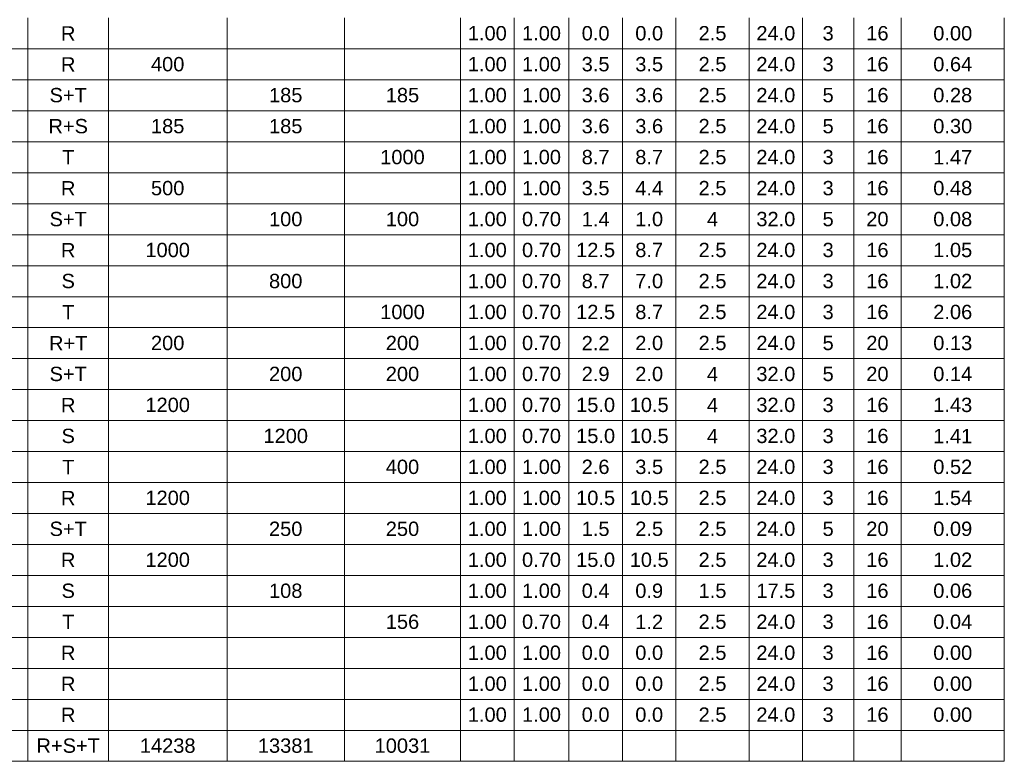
# Model space of a CAD drawing. Extents: x 5066 to 9756, y -2696 to -1109.
# Tile 21 of 208: x 9422 to 9435, y -2683 to -2674. Entities that reach past the tile are written whole.
import ezdxf

# ---------------------------------------------------------------- set-up
doc = ezdxf.new("R2010")
doc.units = 0
doc.header["$MEASUREMENT"] = 0
doc.linetypes.add('NULL', pattern=[0])
doc.layers.add('DI-Tabelas', color=7, linetype='CONTINUOUS', lineweight=13)
doc.styles.add('Arial', font='arial.ttf')

msp = doc.modelspace()

# ---------------------------------------------------------------- linework, layer by layer
at = {"layer": 'DI-Tabelas'}
for p, q in [((9422.04, -2673.518), (9422.04, -2673.929)), ((9423.105, -2673.518), (9423.105, -2673.929)), ((9424.677, -2673.518), (9424.677, -2673.929)), ((9426.233, -2673.518), (9426.233, -2673.929)), ((9427.772, -2673.518), (9427.772, -2673.929)), ((9428.481, -2673.518), (9428.481, -2673.929)), ((9429.207, -2673.518), (9429.207, -2673.929)), ((9429.916, -2673.518), (9429.916, -2673.929)), ((9430.626, -2673.518), (9430.626, -2673.929)), ((9431.595, -2673.518), (9431.595, -2673.929)), ((9432.304, -2673.518), (9432.304, -2673.929)), ((9432.981, -2673.518), (9432.981, -2673.929)), ((9433.609, -2673.518), (9433.609, -2673.929)), ((9434.976, -2673.518), (9434.976, -2673.929)), ((9422.04, -2673.929), (9420.446, -2673.929)), ((9423.105, -2673.929), (9422.04, -2673.929)), ((9422.04, -2673.929), (9422.04, -2674.339)), ((9424.677, -2673.929), (9423.105, -2673.929)), ((9423.105, -2673.929), (9423.105, -2674.339)), ((9426.233, -2673.929), (9424.677, -2673.929)), ((9424.677, -2673.929), (9424.677, -2674.339)), ((9427.772, -2673.929), (9426.233, -2673.929)), ((9426.233, -2673.929), (9426.233, -2674.339)), ((9428.481, -2673.929), (9427.772, -2673.929)), ((9427.772, -2673.929), (9427.772, -2674.339)), ((9429.207, -2673.929), (9428.481, -2673.929)), ((9428.481, -2673.929), (9428.481, -2674.339)), ((9429.916, -2673.929), (9429.207, -2673.929)), ((9429.207, -2673.929), (9429.207, -2674.339)), ((9430.626, -2673.929), (9429.916, -2673.929)), ((9429.916, -2673.929), (9429.916, -2674.339)), ((9431.595, -2673.929), (9430.626, -2673.929)), ((9430.626, -2673.929), (9430.626, -2674.339)), ((9432.304, -2673.929), (9431.595, -2673.929)), ((9431.595, -2673.929), (9431.595, -2674.339)), ((9432.981, -2673.929), (9432.304, -2673.929)), ((9432.304, -2673.929), (9432.304, -2674.339)), ((9433.609, -2673.929), (9432.981, -2673.929)), ((9432.981, -2673.929), (9432.981, -2674.339)), ((9434.976, -2673.929), (9433.609, -2673.929)), ((9433.609, -2673.929), (9433.609, -2674.339)), ((9434.976, -2673.929), (9434.976, -2674.339)), ((9422.04, -2674.339), (9420.446, -2674.339)), ((9423.105, -2674.339), (9422.04, -2674.339)), ((9422.04, -2674.339), (9422.04, -2674.75)), ((9424.677, -2674.339), (9423.105, -2674.339)), ((9423.105, -2674.339), (9423.105, -2674.75)), ((9426.233, -2674.339), (9424.677, -2674.339)), ((9424.677, -2674.339), (9424.677, -2674.75)), ((9427.772, -2674.339), (9426.233, -2674.339)), ((9426.233, -2674.339), (9426.233, -2674.75)), ((9428.481, -2674.339), (9427.772, -2674.339)), ((9427.772, -2674.339), (9427.772, -2674.75)), ((9429.207, -2674.339), (9428.481, -2674.339)), ((9428.481, -2674.339), (9428.481, -2674.75)), ((9429.916, -2674.339), (9429.207, -2674.339)), ((9429.207, -2674.339), (9429.207, -2674.75)), ((9430.626, -2674.339), (9429.916, -2674.339)), ((9429.916, -2674.339), (9429.916, -2674.75)), ((9431.595, -2674.339), (9430.626, -2674.339)), ((9430.626, -2674.339), (9430.626, -2674.75)), ((9432.304, -2674.339), (9431.595, -2674.339)), ((9431.595, -2674.339), (9431.595, -2674.75)), ((9432.981, -2674.339), (9432.304, -2674.339)), ((9432.304, -2674.339), (9432.304, -2674.75)), ((9433.609, -2674.339), (9432.981, -2674.339)), ((9432.981, -2674.339), (9432.981, -2674.75)), ((9434.976, -2674.339), (9433.609, -2674.339)), ((9433.609, -2674.339), (9433.609, -2674.75)), ((9434.976, -2674.339), (9434.976, -2674.75)), ((9422.04, -2674.75), (9420.446, -2674.75)), ((9423.105, -2674.75), (9422.04, -2674.75)), ((9422.04, -2674.75), (9422.04, -2675.16)), ((9424.677, -2674.75), (9423.105, -2674.75)), ((9423.105, -2674.75), (9423.105, -2675.16)), ((9426.233, -2674.75), (9424.677, -2674.75)), ((9424.677, -2674.75), (9424.677, -2675.16)), ((9427.772, -2674.75), (9426.233, -2674.75)), ((9426.233, -2674.75), (9426.233, -2675.16)), ((9428.481, -2674.75), (9427.772, -2674.75)), ((9427.772, -2674.75), (9427.772, -2675.16)), ((9429.207, -2674.75), (9428.481, -2674.75)), ((9428.481, -2674.75), (9428.481, -2675.16)), ((9429.916, -2674.75), (9429.207, -2674.75)), ((9429.207, -2674.75), (9429.207, -2675.16)), ((9430.626, -2674.75), (9429.916, -2674.75)), ((9429.916, -2674.75), (9429.916, -2675.16)), ((9431.595, -2674.75), (9430.626, -2674.75)), ((9430.626, -2674.75), (9430.626, -2675.16)), ((9432.304, -2674.75), (9431.595, -2674.75)), ((9431.595, -2674.75), (9431.595, -2675.16)), ((9432.981, -2674.75), (9432.304, -2674.75)), ((9432.304, -2674.75), (9432.304, -2675.16)), ((9433.609, -2674.75), (9432.981, -2674.75)), ((9432.981, -2674.75), (9432.981, -2675.16)), ((9434.976, -2674.75), (9433.609, -2674.75)), ((9433.609, -2674.75), (9433.609, -2675.16)), ((9434.976, -2674.75), (9434.976, -2675.16)), ((9422.04, -2675.16), (9420.446, -2675.16)), ((9423.105, -2675.16), (9422.04, -2675.16)), ((9422.04, -2675.16), (9422.04, -2675.57)), ((9424.677, -2675.16), (9423.105, -2675.16)), ((9423.105, -2675.16), (9423.105, -2675.57)), ((9426.233, -2675.16), (9424.677, -2675.16)), ((9424.677, -2675.16), (9424.677, -2675.57)), ((9427.772, -2675.16), (9426.233, -2675.16)), ((9426.233, -2675.16), (9426.233, -2675.57)), ((9428.481, -2675.16), (9427.772, -2675.16)), ((9427.772, -2675.16), (9427.772, -2675.57)), ((9429.207, -2675.16), (9428.481, -2675.16)), ((9428.481, -2675.16), (9428.481, -2675.57)), ((9429.916, -2675.16), (9429.207, -2675.16)), ((9429.207, -2675.16), (9429.207, -2675.57)), ((9430.626, -2675.16), (9429.916, -2675.16)), ((9429.916, -2675.16), (9429.916, -2675.57)), ((9431.595, -2675.16), (9430.626, -2675.16)), ((9430.626, -2675.16), (9430.626, -2675.57)), ((9432.304, -2675.16), (9431.595, -2675.16)), ((9431.595, -2675.16), (9431.595, -2675.57)), ((9432.981, -2675.16), (9432.304, -2675.16)), ((9432.304, -2675.16), (9432.304, -2675.57)), ((9433.609, -2675.16), (9432.981, -2675.16)), ((9432.981, -2675.16), (9432.981, -2675.57)), ((9434.976, -2675.16), (9433.609, -2675.16)), ((9433.609, -2675.16), (9433.609, -2675.57)), ((9434.976, -2675.16), (9434.976, -2675.57)), ((9422.04, -2675.57), (9420.446, -2675.57)), ((9423.105, -2675.57), (9422.04, -2675.57)), ((9422.04, -2675.57), (9422.04, -2675.981)), ((9424.677, -2675.57), (9423.105, -2675.57)), ((9423.105, -2675.57), (9423.105, -2675.981)), ((9426.233, -2675.57), (9424.677, -2675.57)), ((9424.677, -2675.57), (9424.677, -2675.981)), ((9427.772, -2675.57), (9426.233, -2675.57)), ((9426.233, -2675.57), (9426.233, -2675.981)), ((9428.481, -2675.57), (9427.772, -2675.57)), ((9427.772, -2675.57), (9427.772, -2675.981)), ((9429.207, -2675.57), (9428.481, -2675.57)), ((9428.481, -2675.57), (9428.481, -2675.981)), ((9429.916, -2675.57), (9429.207, -2675.57)), ((9429.207, -2675.57), (9429.207, -2675.981)), ((9430.626, -2675.57), (9429.916, -2675.57)), ((9429.916, -2675.57), (9429.916, -2675.981)), ((9431.595, -2675.57), (9430.626, -2675.57)), ((9430.626, -2675.57), (9430.626, -2675.981)), ((9432.304, -2675.57), (9431.595, -2675.57)), ((9431.595, -2675.57), (9431.595, -2675.981)), ((9432.981, -2675.57), (9432.304, -2675.57)), ((9432.304, -2675.57), (9432.304, -2675.981)), ((9433.609, -2675.57), (9432.981, -2675.57)), ((9432.981, -2675.57), (9432.981, -2675.981)), ((9434.976, -2675.57), (9433.609, -2675.57)), ((9433.609, -2675.57), (9433.609, -2675.981)), ((9434.976, -2675.57), (9434.976, -2675.981)), ((9422.04, -2675.981), (9420.446, -2675.981)), ((9423.105, -2675.981), (9422.04, -2675.981)), ((9422.04, -2675.981), (9422.04, -2676.391)), ((9424.677, -2675.981), (9423.105, -2675.981)), ((9423.105, -2675.981), (9423.105, -2676.391)), ((9426.233, -2675.981), (9424.677, -2675.981)), ((9424.677, -2675.981), (9424.677, -2676.391)), ((9427.772, -2675.981), (9426.233, -2675.981)), ((9426.233, -2675.981), (9426.233, -2676.391)), ((9428.481, -2675.981), (9427.772, -2675.981)), ((9427.772, -2675.981), (9427.772, -2676.391)), ((9429.207, -2675.981), (9428.481, -2675.981)), ((9428.481, -2675.981), (9428.481, -2676.391)), ((9429.916, -2675.981), (9429.207, -2675.981)), ((9429.207, -2675.981), (9429.207, -2676.391)), ((9430.626, -2675.981), (9429.916, -2675.981)), ((9429.916, -2675.981), (9429.916, -2676.391)), ((9431.595, -2675.981), (9430.626, -2675.981)), ((9430.626, -2675.981), (9430.626, -2676.391)), ((9432.304, -2675.981), (9431.595, -2675.981)), ((9431.595, -2675.981), (9431.595, -2676.391)), ((9432.981, -2675.981), (9432.304, -2675.981)), ((9432.304, -2675.981), (9432.304, -2676.391)), ((9433.609, -2675.981), (9432.981, -2675.981)), ((9432.981, -2675.981), (9432.981, -2676.391)), ((9434.976, -2675.981), (9433.609, -2675.981)), ((9433.609, -2675.981), (9433.609, -2676.391)), ((9434.976, -2675.981), (9434.976, -2676.391)), ((9422.04, -2676.391), (9420.446, -2676.391)), ((9423.105, -2676.391), (9422.04, -2676.391)), ((9422.04, -2676.391), (9422.04, -2676.802)), ((9424.677, -2676.391), (9423.105, -2676.391)), ((9423.105, -2676.391), (9423.105, -2676.802)), ((9426.233, -2676.391), (9424.677, -2676.391)), ((9424.677, -2676.391), (9424.677, -2676.802)), ((9427.772, -2676.391), (9426.233, -2676.391)), ((9426.233, -2676.391), (9426.233, -2676.802)), ((9428.481, -2676.391), (9427.772, -2676.391)), ((9427.772, -2676.391), (9427.772, -2676.802)), ((9429.207, -2676.391), (9428.481, -2676.391)), ((9428.481, -2676.391), (9428.481, -2676.802)), ((9429.916, -2676.391), (9429.207, -2676.391)), ((9429.207, -2676.391), (9429.207, -2676.802)), ((9430.626, -2676.391), (9429.916, -2676.391)), ((9429.916, -2676.391), (9429.916, -2676.802)), ((9431.595, -2676.391), (9430.626, -2676.391)), ((9430.626, -2676.391), (9430.626, -2676.802)), ((9432.304, -2676.391), (9431.595, -2676.391)), ((9431.595, -2676.391), (9431.595, -2676.802)), ((9432.981, -2676.391), (9432.304, -2676.391)), ((9432.304, -2676.391), (9432.304, -2676.802)), ((9433.609, -2676.391), (9432.981, -2676.391)), ((9432.981, -2676.391), (9432.981, -2676.802)), ((9434.976, -2676.391), (9433.609, -2676.391)), ((9433.609, -2676.391), (9433.609, -2676.802)), ((9434.976, -2676.391), (9434.976, -2676.802)), ((9422.04, -2676.802), (9420.446, -2676.802)), ((9423.105, -2676.802), (9422.04, -2676.802)), ((9422.04, -2676.802), (9422.04, -2677.212)), ((9424.677, -2676.802), (9423.105, -2676.802)), ((9423.105, -2676.802), (9423.105, -2677.212)), ((9426.233, -2676.802), (9424.677, -2676.802)), ((9424.677, -2676.802), (9424.677, -2677.212)), ((9427.772, -2676.802), (9426.233, -2676.802)), ((9426.233, -2676.802), (9426.233, -2677.212)), ((9428.481, -2676.802), (9427.772, -2676.802)), ((9427.772, -2676.802), (9427.772, -2677.212)), ((9429.207, -2676.802), (9428.481, -2676.802)), ((9428.481, -2676.802), (9428.481, -2677.212)), ((9429.916, -2676.802), (9429.207, -2676.802)), ((9429.207, -2676.802), (9429.207, -2677.212)), ((9430.626, -2676.802), (9429.916, -2676.802)), ((9429.916, -2676.802), (9429.916, -2677.212)), ((9431.595, -2676.802), (9430.626, -2676.802)), ((9430.626, -2676.802), (9430.626, -2677.212)), ((9432.304, -2676.802), (9431.595, -2676.802)), ((9431.595, -2676.802), (9431.595, -2677.212)), ((9432.981, -2676.802), (9432.304, -2676.802)), ((9432.304, -2676.802), (9432.304, -2677.212)), ((9433.609, -2676.802), (9432.981, -2676.802)), ((9432.981, -2676.802), (9432.981, -2677.212)), ((9434.976, -2676.802), (9433.609, -2676.802)), ((9433.609, -2676.802), (9433.609, -2677.212)), ((9434.976, -2676.802), (9434.976, -2677.212)), ((9422.04, -2677.212), (9420.446, -2677.212)), ((9423.105, -2677.212), (9422.04, -2677.212)), ((9422.04, -2677.212), (9422.04, -2677.622)), ((9424.677, -2677.212), (9423.105, -2677.212)), ((9423.105, -2677.212), (9423.105, -2677.622)), ((9426.233, -2677.212), (9424.677, -2677.212)), ((9424.677, -2677.212), (9424.677, -2677.622)), ((9427.772, -2677.212), (9426.233, -2677.212)), ((9426.233, -2677.212), (9426.233, -2677.622)), ((9428.481, -2677.212), (9427.772, -2677.212)), ((9427.772, -2677.212), (9427.772, -2677.622)), ((9429.207, -2677.212), (9428.481, -2677.212)), ((9428.481, -2677.212), (9428.481, -2677.622)), ((9429.916, -2677.212), (9429.207, -2677.212)), ((9429.207, -2677.212), (9429.207, -2677.622)), ((9430.626, -2677.212), (9429.916, -2677.212)), ((9429.916, -2677.212), (9429.916, -2677.622)), ((9431.595, -2677.212), (9430.626, -2677.212)), ((9430.626, -2677.212), (9430.626, -2677.622)), ((9432.304, -2677.212), (9431.595, -2677.212)), ((9431.595, -2677.212), (9431.595, -2677.622)), ((9432.981, -2677.212), (9432.304, -2677.212)), ((9432.304, -2677.212), (9432.304, -2677.622)), ((9433.609, -2677.212), (9432.981, -2677.212)), ((9432.981, -2677.212), (9432.981, -2677.622)), ((9434.976, -2677.212), (9433.609, -2677.212)), ((9433.609, -2677.212), (9433.609, -2677.622)), ((9434.976, -2677.212), (9434.976, -2677.622)), ((9422.04, -2677.622), (9420.446, -2677.622)), ((9423.105, -2677.622), (9422.04, -2677.622)), ((9422.04, -2677.622), (9422.04, -2678.033)), ((9424.677, -2677.622), (9423.105, -2677.622)), ((9423.105, -2677.622), (9423.105, -2678.033)), ((9426.233, -2677.622), (9424.677, -2677.622)), ((9424.677, -2677.622), (9424.677, -2678.033)), ((9427.772, -2677.622), (9426.233, -2677.622)), ((9426.233, -2677.622), (9426.233, -2678.033)), ((9428.481, -2677.622), (9427.772, -2677.622)), ((9427.772, -2677.622), (9427.772, -2678.033)), ((9429.207, -2677.622), (9428.481, -2677.622)), ((9428.481, -2677.622), (9428.481, -2678.033)), ((9429.916, -2677.622), (9429.207, -2677.622)), ((9429.207, -2677.622), (9429.207, -2678.033)), ((9430.626, -2677.622), (9429.916, -2677.622)), ((9429.916, -2677.622), (9429.916, -2678.033)), ((9431.595, -2677.622), (9430.626, -2677.622)), ((9430.626, -2677.622), (9430.626, -2678.033)), ((9432.304, -2677.622), (9431.595, -2677.622)), ((9431.595, -2677.622), (9431.595, -2678.033)), ((9432.981, -2677.622), (9432.304, -2677.622)), ((9432.304, -2677.622), (9432.304, -2678.033)), ((9433.609, -2677.622), (9432.981, -2677.622)), ((9432.981, -2677.622), (9432.981, -2678.033)), ((9434.976, -2677.622), (9433.609, -2677.622)), ((9433.609, -2677.622), (9433.609, -2678.033)), ((9434.976, -2677.622), (9434.976, -2678.033)), ((9422.04, -2678.033), (9420.446, -2678.033)), ((9423.105, -2678.033), (9422.04, -2678.033)), ((9422.04, -2678.033), (9422.04, -2678.443)), ((9424.677, -2678.033), (9423.105, -2678.033)), ((9423.105, -2678.033), (9423.105, -2678.443)), ((9426.233, -2678.033), (9424.677, -2678.033)), ((9424.677, -2678.033), (9424.677, -2678.443)), ((9427.772, -2678.033), (9426.233, -2678.033)), ((9426.233, -2678.033), (9426.233, -2678.443)), ((9428.481, -2678.033), (9427.772, -2678.033)), ((9427.772, -2678.033), (9427.772, -2678.443)), ((9429.207, -2678.033), (9428.481, -2678.033)), ((9428.481, -2678.033), (9428.481, -2678.443)), ((9429.916, -2678.033), (9429.207, -2678.033)), ((9429.207, -2678.033), (9429.207, -2678.443)), ((9430.626, -2678.033), (9429.916, -2678.033)), ((9429.916, -2678.033), (9429.916, -2678.443)), ((9431.595, -2678.033), (9430.626, -2678.033)), ((9430.626, -2678.033), (9430.626, -2678.443)), ((9432.304, -2678.033), (9431.595, -2678.033)), ((9431.595, -2678.033), (9431.595, -2678.443)), ((9432.981, -2678.033), (9432.304, -2678.033)), ((9432.304, -2678.033), (9432.304, -2678.443)), ((9433.609, -2678.033), (9432.981, -2678.033)), ((9432.981, -2678.033), (9432.981, -2678.443)), ((9434.976, -2678.033), (9433.609, -2678.033)), ((9433.609, -2678.033), (9433.609, -2678.443)), ((9434.976, -2678.033), (9434.976, -2678.443)), ((9422.04, -2678.443), (9420.446, -2678.443)), ((9423.105, -2678.443), (9422.04, -2678.443)), ((9422.04, -2678.443), (9422.04, -2678.854)), ((9424.677, -2678.443), (9423.105, -2678.443)), ((9423.105, -2678.443), (9423.105, -2678.854)), ((9426.233, -2678.443), (9424.677, -2678.443)), ((9424.677, -2678.443), (9424.677, -2678.854)), ((9427.772, -2678.443), (9426.233, -2678.443)), ((9426.233, -2678.443), (9426.233, -2678.854)), ((9428.481, -2678.443), (9427.772, -2678.443)), ((9427.772, -2678.443), (9427.772, -2678.854)), ((9429.207, -2678.443), (9428.481, -2678.443)), ((9428.481, -2678.443), (9428.481, -2678.854)), ((9429.916, -2678.443), (9429.207, -2678.443)), ((9429.207, -2678.443), (9429.207, -2678.854)), ((9430.626, -2678.443), (9429.916, -2678.443)), ((9429.916, -2678.443), (9429.916, -2678.854)), ((9431.595, -2678.443), (9430.626, -2678.443)), ((9430.626, -2678.443), (9430.626, -2678.854)), ((9432.304, -2678.443), (9431.595, -2678.443)), ((9431.595, -2678.443), (9431.595, -2678.854)), ((9432.981, -2678.443), (9432.304, -2678.443)), ((9432.304, -2678.443), (9432.304, -2678.854)), ((9433.609, -2678.443), (9432.981, -2678.443)), ((9432.981, -2678.443), (9432.981, -2678.854)), ((9434.976, -2678.443), (9433.609, -2678.443)), ((9433.609, -2678.443), (9433.609, -2678.854)), ((9434.976, -2678.443), (9434.976, -2678.854)), ((9422.04, -2678.854), (9420.446, -2678.854)), ((9423.105, -2678.854), (9422.04, -2678.854)), ((9422.04, -2678.854), (9422.04, -2679.264)), ((9424.677, -2678.854), (9423.105, -2678.854)), ((9423.105, -2678.854), (9423.105, -2679.264)), ((9426.233, -2678.854), (9424.677, -2678.854)), ((9424.677, -2678.854), (9424.677, -2679.264)), ((9427.772, -2678.854), (9426.233, -2678.854)), ((9426.233, -2678.854), (9426.233, -2679.264)), ((9428.481, -2678.854), (9427.772, -2678.854)), ((9427.772, -2678.854), (9427.772, -2679.264)), ((9429.207, -2678.854), (9428.481, -2678.854)), ((9428.481, -2678.854), (9428.481, -2679.264)), ((9429.916, -2678.854), (9429.207, -2678.854)), ((9429.207, -2678.854), (9429.207, -2679.264)), ((9430.626, -2678.854), (9429.916, -2678.854)), ((9429.916, -2678.854), (9429.916, -2679.264)), ((9431.595, -2678.854), (9430.626, -2678.854)), ((9430.626, -2678.854), (9430.626, -2679.264)), ((9432.304, -2678.854), (9431.595, -2678.854)), ((9431.595, -2678.854), (9431.595, -2679.264)), ((9432.981, -2678.854), (9432.304, -2678.854)), ((9432.304, -2678.854), (9432.304, -2679.264)), ((9433.609, -2678.854), (9432.981, -2678.854)), ((9432.981, -2678.854), (9432.981, -2679.264)), ((9434.976, -2678.854), (9433.609, -2678.854)), ((9433.609, -2678.854), (9433.609, -2679.264)), ((9434.976, -2678.854), (9434.976, -2679.264)), ((9422.04, -2679.264), (9420.446, -2679.264)), ((9423.105, -2679.264), (9422.04, -2679.264)), ((9422.04, -2679.264), (9422.04, -2679.674)), ((9424.677, -2679.264), (9423.105, -2679.264)), ((9423.105, -2679.264), (9423.105, -2679.674)), ((9426.233, -2679.264), (9424.677, -2679.264)), ((9424.677, -2679.264), (9424.677, -2679.674)), ((9427.772, -2679.264), (9426.233, -2679.264)), ((9426.233, -2679.264), (9426.233, -2679.674)), ((9428.481, -2679.264), (9427.772, -2679.264)), ((9427.772, -2679.264), (9427.772, -2679.674)), ((9429.207, -2679.264), (9428.481, -2679.264)), ((9428.481, -2679.264), (9428.481, -2679.674)), ((9429.916, -2679.264), (9429.207, -2679.264)), ((9429.207, -2679.264), (9429.207, -2679.674)), ((9430.626, -2679.264), (9429.916, -2679.264)), ((9429.916, -2679.264), (9429.916, -2679.674)), ((9431.595, -2679.264), (9430.626, -2679.264)), ((9430.626, -2679.264), (9430.626, -2679.674)), ((9432.304, -2679.264), (9431.595, -2679.264)), ((9431.595, -2679.264), (9431.595, -2679.674)), ((9432.981, -2679.264), (9432.304, -2679.264)), ((9432.304, -2679.264), (9432.304, -2679.674)), ((9433.609, -2679.264), (9432.981, -2679.264)), ((9432.981, -2679.264), (9432.981, -2679.674)), ((9434.976, -2679.264), (9433.609, -2679.264)), ((9433.609, -2679.264), (9433.609, -2679.674)), ((9434.976, -2679.264), (9434.976, -2679.674)), ((9422.04, -2679.674), (9420.446, -2679.674)), ((9423.105, -2679.674), (9422.04, -2679.674)), ((9422.04, -2679.674), (9422.04, -2680.085)), ((9424.677, -2679.674), (9423.105, -2679.674)), ((9423.105, -2679.674), (9423.105, -2680.085)), ((9426.233, -2679.674), (9424.677, -2679.674)), ((9424.677, -2679.674), (9424.677, -2680.085)), ((9427.772, -2679.674), (9426.233, -2679.674)), ((9426.233, -2679.674), (9426.233, -2680.085)), ((9428.481, -2679.674), (9427.772, -2679.674)), ((9427.772, -2679.674), (9427.772, -2680.085)), ((9429.207, -2679.674), (9428.481, -2679.674)), ((9428.481, -2679.674), (9428.481, -2680.085)), ((9429.916, -2679.674), (9429.207, -2679.674)), ((9429.207, -2679.674), (9429.207, -2680.085)), ((9430.626, -2679.674), (9429.916, -2679.674)), ((9429.916, -2679.674), (9429.916, -2680.085)), ((9431.595, -2679.674), (9430.626, -2679.674)), ((9430.626, -2679.674), (9430.626, -2680.085)), ((9432.304, -2679.674), (9431.595, -2679.674)), ((9431.595, -2679.674), (9431.595, -2680.085)), ((9432.981, -2679.674), (9432.304, -2679.674)), ((9432.304, -2679.674), (9432.304, -2680.085)), ((9433.609, -2679.674), (9432.981, -2679.674)), ((9432.981, -2679.674), (9432.981, -2680.085)), ((9434.976, -2679.674), (9433.609, -2679.674)), ((9433.609, -2679.674), (9433.609, -2680.085)), ((9434.976, -2679.674), (9434.976, -2680.085)), ((9422.04, -2680.085), (9420.446, -2680.085)), ((9423.105, -2680.085), (9422.04, -2680.085)), ((9422.04, -2680.085), (9422.04, -2680.495)), ((9424.677, -2680.085), (9423.105, -2680.085)), ((9423.105, -2680.085), (9423.105, -2680.495)), ((9426.233, -2680.085), (9424.677, -2680.085)), ((9424.677, -2680.085), (9424.677, -2680.495)), ((9427.772, -2680.085), (9426.233, -2680.085)), ((9426.233, -2680.085), (9426.233, -2680.495)), ((9428.481, -2680.085), (9427.772, -2680.085)), ((9427.772, -2680.085), (9427.772, -2680.495)), ((9429.207, -2680.085), (9428.481, -2680.085)), ((9428.481, -2680.085), (9428.481, -2680.495)), ((9429.916, -2680.085), (9429.207, -2680.085)), ((9429.207, -2680.085), (9429.207, -2680.495)), ((9430.626, -2680.085), (9429.916, -2680.085)), ((9429.916, -2680.085), (9429.916, -2680.495)), ((9431.595, -2680.085), (9430.626, -2680.085)), ((9430.626, -2680.085), (9430.626, -2680.495)), ((9432.304, -2680.085), (9431.595, -2680.085)), ((9431.595, -2680.085), (9431.595, -2680.495)), ((9432.981, -2680.085), (9432.304, -2680.085)), ((9432.304, -2680.085), (9432.304, -2680.495)), ((9433.609, -2680.085), (9432.981, -2680.085)), ((9432.981, -2680.085), (9432.981, -2680.495)), ((9434.976, -2680.085), (9433.609, -2680.085)), ((9433.609, -2680.085), (9433.609, -2680.495)), ((9434.976, -2680.085), (9434.976, -2680.495)), ((9422.04, -2680.495), (9420.446, -2680.495)), ((9423.105, -2680.495), (9422.04, -2680.495)), ((9422.04, -2680.495), (9422.04, -2680.906)), ((9424.677, -2680.495), (9423.105, -2680.495)), ((9423.105, -2680.495), (9423.105, -2680.906)), ((9426.233, -2680.495), (9424.677, -2680.495)), ((9424.677, -2680.495), (9424.677, -2680.906)), ((9427.772, -2680.495), (9426.233, -2680.495)), ((9426.233, -2680.495), (9426.233, -2680.906)), ((9428.481, -2680.495), (9427.772, -2680.495)), ((9427.772, -2680.495), (9427.772, -2680.906)), ((9429.207, -2680.495), (9428.481, -2680.495)), ((9428.481, -2680.495), (9428.481, -2680.906)), ((9429.916, -2680.495), (9429.207, -2680.495)), ((9429.207, -2680.495), (9429.207, -2680.906)), ((9430.626, -2680.495), (9429.916, -2680.495)), ((9429.916, -2680.495), (9429.916, -2680.906)), ((9431.595, -2680.495), (9430.626, -2680.495)), ((9430.626, -2680.495), (9430.626, -2680.906)), ((9432.304, -2680.495), (9431.595, -2680.495)), ((9431.595, -2680.495), (9431.595, -2680.906)), ((9432.981, -2680.495), (9432.304, -2680.495)), ((9432.304, -2680.495), (9432.304, -2680.906)), ((9433.609, -2680.495), (9432.981, -2680.495)), ((9432.981, -2680.495), (9432.981, -2680.906)), ((9434.976, -2680.495), (9433.609, -2680.495)), ((9433.609, -2680.495), (9433.609, -2680.906)), ((9434.976, -2680.495), (9434.976, -2680.906)), ((9422.04, -2680.906), (9420.446, -2680.906)), ((9423.105, -2680.906), (9422.04, -2680.906)), ((9422.04, -2680.906), (9422.04, -2681.316)), ((9424.677, -2680.906), (9423.105, -2680.906)), ((9423.105, -2680.906), (9423.105, -2681.316)), ((9426.233, -2680.906), (9424.677, -2680.906)), ((9424.677, -2680.906), (9424.677, -2681.316)), ((9427.772, -2680.906), (9426.233, -2680.906)), ((9426.233, -2680.906), (9426.233, -2681.316)), ((9428.481, -2680.906), (9427.772, -2680.906)), ((9427.772, -2680.906), (9427.772, -2681.316)), ((9429.207, -2680.906), (9428.481, -2680.906)), ((9428.481, -2680.906), (9428.481, -2681.316)), ((9429.916, -2680.906), (9429.207, -2680.906)), ((9429.207, -2680.906), (9429.207, -2681.316)), ((9430.626, -2680.906), (9429.916, -2680.906)), ((9429.916, -2680.906), (9429.916, -2681.316)), ((9431.595, -2680.906), (9430.626, -2680.906)), ((9430.626, -2680.906), (9430.626, -2681.316)), ((9432.304, -2680.906), (9431.595, -2680.906)), ((9431.595, -2680.906), (9431.595, -2681.316)), ((9432.981, -2680.906), (9432.304, -2680.906)), ((9432.304, -2680.906), (9432.304, -2681.316)), ((9433.609, -2680.906), (9432.981, -2680.906)), ((9432.981, -2680.906), (9432.981, -2681.316)), ((9434.976, -2680.906), (9433.609, -2680.906)), ((9433.609, -2680.906), (9433.609, -2681.316)), ((9434.976, -2680.906), (9434.976, -2681.316)), ((9422.04, -2681.316), (9420.446, -2681.316)), ((9423.105, -2681.316), (9422.04, -2681.316)), ((9422.04, -2681.316), (9422.04, -2681.726)), ((9424.677, -2681.316), (9423.105, -2681.316)), ((9423.105, -2681.316), (9423.105, -2681.726)), ((9426.233, -2681.316), (9424.677, -2681.316)), ((9424.677, -2681.316), (9424.677, -2681.726)), ((9427.772, -2681.316), (9426.233, -2681.316)), ((9426.233, -2681.316), (9426.233, -2681.726)), ((9428.481, -2681.316), (9427.772, -2681.316)), ((9427.772, -2681.316), (9427.772, -2681.726)), ((9429.207, -2681.316), (9428.481, -2681.316)), ((9428.481, -2681.316), (9428.481, -2681.726)), ((9429.916, -2681.316), (9429.207, -2681.316)), ((9429.207, -2681.316), (9429.207, -2681.726)), ((9430.626, -2681.316), (9429.916, -2681.316)), ((9429.916, -2681.316), (9429.916, -2681.726)), ((9431.595, -2681.316), (9430.626, -2681.316)), ((9430.626, -2681.316), (9430.626, -2681.726)), ((9432.304, -2681.316), (9431.595, -2681.316)), ((9431.595, -2681.316), (9431.595, -2681.726)), ((9432.981, -2681.316), (9432.304, -2681.316)), ((9432.304, -2681.316), (9432.304, -2681.726)), ((9433.609, -2681.316), (9432.981, -2681.316)), ((9432.981, -2681.316), (9432.981, -2681.726)), ((9434.976, -2681.316), (9433.609, -2681.316)), ((9433.609, -2681.316), (9433.609, -2681.726)), ((9434.976, -2681.316), (9434.976, -2681.726)), ((9422.04, -2681.726), (9420.446, -2681.726)), ((9423.105, -2681.726), (9422.04, -2681.726)), ((9422.04, -2681.726), (9422.04, -2682.137)), ((9424.677, -2681.726), (9423.105, -2681.726)), ((9423.105, -2681.726), (9423.105, -2682.137)), ((9426.233, -2681.726), (9424.677, -2681.726)), ((9424.677, -2681.726), (9424.677, -2682.137)), ((9427.772, -2681.726), (9426.233, -2681.726)), ((9426.233, -2681.726), (9426.233, -2682.137)), ((9428.481, -2681.726), (9427.772, -2681.726)), ((9427.772, -2681.726), (9427.772, -2682.137)), ((9429.207, -2681.726), (9428.481, -2681.726)), ((9428.481, -2681.726), (9428.481, -2682.137)), ((9429.916, -2681.726), (9429.207, -2681.726)), ((9429.207, -2681.726), (9429.207, -2682.137)), ((9430.626, -2681.726), (9429.916, -2681.726)), ((9429.916, -2681.726), (9429.916, -2682.137)), ((9431.595, -2681.726), (9430.626, -2681.726)), ((9430.626, -2681.726), (9430.626, -2682.137)), ((9432.304, -2681.726), (9431.595, -2681.726)), ((9431.595, -2681.726), (9431.595, -2682.137)), ((9432.981, -2681.726), (9432.304, -2681.726)), ((9432.304, -2681.726), (9432.304, -2682.137)), ((9433.609, -2681.726), (9432.981, -2681.726)), ((9432.981, -2681.726), (9432.981, -2682.137)), ((9434.976, -2681.726), (9433.609, -2681.726)), ((9433.609, -2681.726), (9433.609, -2682.137)), ((9434.976, -2681.726), (9434.976, -2682.137)), ((9422.04, -2682.137), (9420.446, -2682.137)), ((9423.105, -2682.137), (9422.04, -2682.137)), ((9422.04, -2682.137), (9422.04, -2682.547)), ((9424.677, -2682.137), (9423.105, -2682.137)), ((9423.105, -2682.137), (9423.105, -2682.547)), ((9426.233, -2682.137), (9424.677, -2682.137)), ((9424.677, -2682.137), (9424.677, -2682.547)), ((9427.772, -2682.137), (9426.233, -2682.137)), ((9426.233, -2682.137), (9426.233, -2682.547)), ((9428.481, -2682.137), (9427.772, -2682.137)), ((9427.772, -2682.137), (9427.772, -2682.547)), ((9429.207, -2682.137), (9428.481, -2682.137)), ((9428.481, -2682.137), (9428.481, -2682.547)), ((9429.916, -2682.137), (9429.207, -2682.137)), ((9429.207, -2682.137), (9429.207, -2682.547)), ((9430.626, -2682.137), (9429.916, -2682.137)), ((9429.916, -2682.137), (9429.916, -2682.547)), ((9431.595, -2682.137), (9430.626, -2682.137)), ((9430.626, -2682.137), (9430.626, -2682.547)), ((9432.304, -2682.137), (9431.595, -2682.137)), ((9431.595, -2682.137), (9431.595, -2682.547)), ((9432.981, -2682.137), (9432.304, -2682.137)), ((9432.304, -2682.137), (9432.304, -2682.547)), ((9433.609, -2682.137), (9432.981, -2682.137)), ((9432.981, -2682.137), (9432.981, -2682.547)), ((9434.976, -2682.137), (9433.609, -2682.137)), ((9433.609, -2682.137), (9433.609, -2682.547)), ((9434.976, -2682.137), (9434.976, -2682.547)), ((9422.04, -2682.547), (9420.446, -2682.547)), ((9423.105, -2682.547), (9422.04, -2682.547)), ((9422.04, -2682.547), (9422.04, -2682.958)), ((9424.677, -2682.547), (9423.105, -2682.547)), ((9423.105, -2682.547), (9423.105, -2682.958)), ((9426.233, -2682.547), (9424.677, -2682.547)), ((9424.677, -2682.547), (9424.677, -2682.958)), ((9427.772, -2682.547), (9426.233, -2682.547)), ((9426.233, -2682.547), (9426.233, -2682.958)), ((9428.481, -2682.547), (9427.772, -2682.547)), ((9427.772, -2682.547), (9427.772, -2682.958)), ((9429.207, -2682.547), (9428.481, -2682.547)), ((9428.481, -2682.547), (9428.481, -2682.958)), ((9429.916, -2682.547), (9429.207, -2682.547)), ((9429.207, -2682.547), (9429.207, -2682.958)), ((9430.626, -2682.547), (9429.916, -2682.547)), ((9429.916, -2682.547), (9429.916, -2682.958)), ((9431.595, -2682.547), (9430.626, -2682.547)), ((9430.626, -2682.547), (9430.626, -2682.958)), ((9432.304, -2682.547), (9431.595, -2682.547)), ((9431.595, -2682.547), (9431.595, -2682.958)), ((9432.981, -2682.547), (9432.304, -2682.547)), ((9432.304, -2682.547), (9432.304, -2682.958)), ((9433.609, -2682.547), (9432.981, -2682.547)), ((9432.981, -2682.547), (9432.981, -2682.958)), ((9434.976, -2682.547), (9433.609, -2682.547)), ((9433.609, -2682.547), (9433.609, -2682.958)), ((9434.976, -2682.547), (9434.976, -2682.958)), ((9422.04, -2682.958), (9420.446, -2682.958)), ((9423.105, -2682.958), (9422.04, -2682.958)), ((9422.04, -2682.958), (9422.04, -2683.368)), ((9424.677, -2682.958), (9423.105, -2682.958)), ((9423.105, -2682.958), (9423.105, -2683.368)), ((9426.233, -2682.958), (9424.677, -2682.958)), ((9424.677, -2682.958), (9424.677, -2683.368)), ((9427.772, -2682.958), (9426.233, -2682.958)), ((9426.233, -2682.958), (9426.233, -2683.368)), ((9428.481, -2682.958), (9427.772, -2682.958)), ((9427.772, -2682.958), (9427.772, -2683.368)), ((9429.207, -2682.958), (9428.481, -2682.958)), ((9428.481, -2682.958), (9428.481, -2683.368)), ((9429.916, -2682.958), (9429.207, -2682.958)), ((9429.207, -2682.958), (9429.207, -2683.368)), ((9430.626, -2682.958), (9429.916, -2682.958)), ((9429.916, -2682.958), (9429.916, -2683.368)), ((9431.595, -2682.958), (9430.626, -2682.958)), ((9430.626, -2682.958), (9430.626, -2683.368)), ((9432.304, -2682.958), (9431.595, -2682.958)), ((9431.595, -2682.958), (9431.595, -2683.368)), ((9432.981, -2682.958), (9432.304, -2682.958)), ((9432.304, -2682.958), (9432.304, -2683.368)), ((9433.609, -2682.958), (9432.981, -2682.958)), ((9432.981, -2682.958), (9432.981, -2683.368)), ((9434.976, -2682.958), (9433.609, -2682.958)), ((9433.609, -2682.958), (9433.609, -2683.368)), ((9434.976, -2682.958), (9434.976, -2683.368)), ((9422.04, -2683.368), (9420.446, -2683.368)), ((9423.105, -2683.368), (9422.04, -2683.368)), ((9424.677, -2683.368), (9423.105, -2683.368)), ((9426.233, -2683.368), (9424.677, -2683.368)), ((9427.772, -2683.368), (9426.233, -2683.368)), ((9428.481, -2683.368), (9427.772, -2683.368)), ((9429.207, -2683.368), (9428.481, -2683.368)), ((9429.916, -2683.368), (9429.207, -2683.368)), ((9430.626, -2683.368), (9429.916, -2683.368)), ((9431.595, -2683.368), (9430.626, -2683.368)), ((9432.304, -2683.368), (9431.595, -2683.368)), ((9432.981, -2683.368), (9432.304, -2683.368)), ((9433.609, -2683.368), (9432.981, -2683.368)), ((9434.976, -2683.368), (9433.609, -2683.368))]:
    msp.add_line(p, q, dxfattribs=at)

# ---------------------------------------------------------------- texts
at = {"layer": 'DI-Tabelas', "linetype": 'NULL', "char_height": 0.19, "attachment_point": 8, "line_spacing_factor": 0.6, "style": 'Arial'}
for s, insert, width in [('R', (9422.573, -2673.819), 0.38419), ('1.00', (9428.126, -2673.819), 1.03543), ('1.00', (9428.844, -2673.819), 1.03543), ('0.0', (9429.561, -2673.819), 0.73955), ('0.0', (9430.271, -2673.819), 0.73955), ('2.5', (9431.11, -2673.819), 0.73955), ('24.0', (9431.949, -2673.819), 1.03543), ('3', (9432.642, -2673.819), 0.29587), ('16', (9433.295, -2673.819), 0.59175), ('0.00', (9434.293, -2673.819), 1.03543), ('R', (9422.573, -2674.229), 0.38419), ('400', (9423.891, -2674.229), 0.88762), ('1.00', (9428.126, -2674.229), 1.03543), ('1.00', (9428.844, -2674.229), 1.03543), ('3.5', (9429.561, -2674.229), 0.73955), ('3.5', (9430.271, -2674.229), 0.73955), ('2.5', (9431.11, -2674.229), 0.73955), ('24.0', (9431.949, -2674.229), 1.03543), ('3', (9432.642, -2674.229), 0.29587), ('16', (9433.295, -2674.229), 0.59175), ('0.64', (9434.293, -2674.229), 1.03543), ('S+T', (9422.573, -2674.639), 0.99049), ('185', (9425.455, -2674.639), 0.88762), ('185', (9427.002, -2674.639), 0.88762), ('1.00', (9428.126, -2674.639), 1.03543), ('1.00', (9428.844, -2674.639), 1.03543), ('3.6', (9429.561, -2674.639), 0.73955), ('3.6', (9430.271, -2674.639), 0.73955), ('2.5', (9431.11, -2674.639), 0.73955), ('24.0', (9431.949, -2674.639), 1.03543), ('5', (9432.642, -2674.639), 0.29587), ('16', (9433.295, -2674.639), 0.59175), ('0.28', (9434.293, -2674.639), 1.03543), ('R+S', (9422.573, -2675.05), 1.04971), ('185', (9423.891, -2675.05), 0.88762), ('185', (9425.455, -2675.05), 0.88762), ('1.00', (9428.126, -2675.05), 1.03543), ('1.00', (9428.844, -2675.05), 1.03543), ('3.6', (9429.561, -2675.05), 0.73955), ('3.6', (9430.271, -2675.05), 0.73955), ('2.5', (9431.11, -2675.05), 0.73955), ('24.0', (9431.949, -2675.05), 1.03543), ('5', (9432.642, -2675.05), 0.29587), ('16', (9433.295, -2675.05), 0.59175), ('0.30', (9434.293, -2675.05), 1.03543), ('T', (9422.573, -2675.46), 0.32497), ('1000', (9427.002, -2675.46), 1.18349), ('1.00', (9428.126, -2675.46), 1.03543), ('1.00', (9428.844, -2675.46), 1.03543), ('8.7', (9429.561, -2675.46), 0.73955), ('8.7', (9430.271, -2675.46), 0.73955), ('2.5', (9431.11, -2675.46), 0.73955), ('24.0', (9431.949, -2675.46), 1.03543), ('3', (9432.642, -2675.46), 0.29587), ('16', (9433.295, -2675.46), 0.59175), ('1.47', (9434.293, -2675.46), 1.03543), ('R', (9422.573, -2675.871), 0.38419), ('500', (9423.891, -2675.871), 0.88762), ('1.00', (9428.126, -2675.871), 1.03543), ('1.00', (9428.844, -2675.871), 1.03543), ('3.5', (9429.561, -2675.871), 0.73955), ('4.4', (9430.271, -2675.871), 0.73955), ('2.5', (9431.11, -2675.871), 0.73955), ('24.0', (9431.949, -2675.871), 1.03543), ('3', (9432.642, -2675.871), 0.29587), ('16', (9433.295, -2675.871), 0.59175), ('0.48', (9434.293, -2675.871), 1.03543), ('S+T', (9422.573, -2676.281), 0.99049), ('100', (9425.455, -2676.281), 0.88762), ('100', (9427.002, -2676.281), 0.88762), ('1.00', (9428.126, -2676.281), 1.03543), ('0.70', (9428.844, -2676.281), 1.03543), ('1.4', (9429.561, -2676.281), 0.73955), ('1.0', (9430.271, -2676.281), 0.73955), ('4', (9431.11, -2676.281), 0.29587), ('32.0', (9431.949, -2676.281), 1.03543), ('5', (9432.642, -2676.281), 0.29587), ('20', (9433.295, -2676.281), 0.59175), ('0.08', (9434.293, -2676.281), 1.03543), ('R', (9422.573, -2676.691), 0.38419), ('1000', (9423.891, -2676.691), 1.18349), ('1.00', (9428.126, -2676.691), 1.03543), ('0.70', (9428.844, -2676.691), 1.03543), ('12.5', (9429.561, -2676.691), 1.03543), ('8.7', (9430.271, -2676.691), 0.73955), ('2.5', (9431.11, -2676.691), 0.73955), ('24.0', (9431.949, -2676.691), 1.03543), ('3', (9432.642, -2676.691), 0.29587), ('16', (9433.295, -2676.691), 0.59175), ('1.05', (9434.293, -2676.691), 1.03543), ('S', (9422.573, -2677.102), 0.35484), ('800', (9425.455, -2677.102), 0.88762), ('1.00', (9428.126, -2677.102), 1.03543), ('0.70', (9428.844, -2677.102), 1.03543), ('8.7', (9429.561, -2677.102), 0.73955), ('7.0', (9430.271, -2677.102), 0.73955), ('2.5', (9431.11, -2677.102), 0.73955), ('24.0', (9431.949, -2677.102), 1.03543), ('3', (9432.642, -2677.102), 0.29587), ('16', (9433.295, -2677.102), 0.59175), ('1.02', (9434.293, -2677.102), 1.03543), ('T', (9422.573, -2677.512), 0.32497), ('1000', (9427.002, -2677.512), 1.18349), ('1.00', (9428.126, -2677.512), 1.03543), ('0.70', (9428.844, -2677.512), 1.03543), ('12.5', (9429.561, -2677.512), 1.03543), ('8.7', (9430.271, -2677.512), 0.73955), ('2.5', (9431.11, -2677.512), 0.73955), ('24.0', (9431.949, -2677.512), 1.03543), ('3', (9432.642, -2677.512), 0.29587), ('16', (9433.295, -2677.512), 0.59175), ('2.06', (9434.293, -2677.512), 1.03543), ('R+T', (9422.573, -2677.923), 1.01984), ('200', (9423.891, -2677.923), 0.88762), ('200', (9427.002, -2677.923), 0.88762), ('1.00', (9428.126, -2677.923), 1.03543), ('0.70', (9428.844, -2677.923), 1.03543), ('2.2', (9429.561, -2677.923), 0.73955), ('2.0', (9430.271, -2677.923), 0.73955), ('2.5', (9431.11, -2677.923), 0.73955), ('24.0', (9431.949, -2677.923), 1.03543), ('5', (9432.642, -2677.923), 0.29587), ('20', (9433.295, -2677.923), 0.59175), ('0.13', (9434.293, -2677.923), 1.03543), ('S+T', (9422.573, -2678.333), 0.99049), ('200', (9425.455, -2678.333), 0.88762), ('200', (9427.002, -2678.333), 0.88762), ('1.00', (9428.126, -2678.333), 1.03543), ('0.70', (9428.844, -2678.333), 1.03543), ('2.9', (9429.561, -2678.333), 0.73955), ('2.0', (9430.271, -2678.333), 0.73955), ('4', (9431.11, -2678.333), 0.29587), ('32.0', (9431.949, -2678.333), 1.03543), ('5', (9432.642, -2678.333), 0.29587), ('20', (9433.295, -2678.333), 0.59175), ('0.14', (9434.293, -2678.333), 1.03543), ('R', (9422.573, -2678.743), 0.38419), ('1200', (9423.891, -2678.743), 1.18349), ('1.00', (9428.126, -2678.743), 1.03543), ('0.70', (9428.844, -2678.743), 1.03543), ('15.0', (9429.561, -2678.743), 1.03543), ('10.5', (9430.271, -2678.743), 1.03543), ('4', (9431.11, -2678.743), 0.29587), ('32.0', (9431.949, -2678.743), 1.03543), ('3', (9432.642, -2678.743), 0.29587), ('16', (9433.295, -2678.743), 0.59175), ('1.43', (9434.293, -2678.743), 1.03543), ('S', (9422.573, -2679.154), 0.35484), ('1200', (9425.455, -2679.154), 1.18349), ('1.00', (9428.126, -2679.154), 1.03543), ('0.70', (9428.844, -2679.154), 1.03543), ('15.0', (9429.561, -2679.154), 1.03543), ('10.5', (9430.271, -2679.154), 1.03543), ('4', (9431.11, -2679.154), 0.29587), ('32.0', (9431.949, -2679.154), 1.03543), ('3', (9432.642, -2679.154), 0.29587), ('16', (9433.295, -2679.154), 0.59175), ('1.41', (9434.293, -2679.154), 1.03543), ('T', (9422.573, -2679.564), 0.32497), ('400', (9427.002, -2679.564), 0.88762), ('1.00', (9428.126, -2679.564), 1.03543), ('1.00', (9428.844, -2679.564), 1.03543), ('2.6', (9429.561, -2679.564), 0.73955), ('3.5', (9430.271, -2679.564), 0.73955), ('2.5', (9431.11, -2679.564), 0.73955), ('24.0', (9431.949, -2679.564), 1.03543), ('3', (9432.642, -2679.564), 0.29587), ('16', (9433.295, -2679.564), 0.59175), ('0.52', (9434.293, -2679.564), 1.03543), ('R', (9422.573, -2679.975), 0.38419), ('1200', (9423.891, -2679.975), 1.18349), ('1.00', (9428.126, -2679.975), 1.03543), ('1.00', (9428.844, -2679.975), 1.03543), ('10.5', (9429.561, -2679.975), 1.03543), ('10.5', (9430.271, -2679.975), 1.03543), ('2.5', (9431.11, -2679.975), 0.73955), ('24.0', (9431.949, -2679.975), 1.03543), ('3', (9432.642, -2679.975), 0.29587), ('16', (9433.295, -2679.975), 0.59175), ('1.54', (9434.293, -2679.975), 1.03543), ('S+T', (9422.573, -2680.385), 0.99049), ('250', (9425.455, -2680.385), 0.88762), ('250', (9427.002, -2680.385), 0.88762), ('1.00', (9428.126, -2680.385), 1.03543), ('1.00', (9428.844, -2680.385), 1.03543), ('1.5', (9429.561, -2680.385), 0.73955), ('2.5', (9430.271, -2680.385), 0.73955), ('2.5', (9431.11, -2680.385), 0.73955), ('24.0', (9431.949, -2680.385), 1.03543), ('5', (9432.642, -2680.385), 0.29587), ('20', (9433.295, -2680.385), 0.59175), ('0.09', (9434.293, -2680.385), 1.03543), ('R', (9422.573, -2680.795), 0.38419), ('1200', (9423.891, -2680.795), 1.18349), ('1.00', (9428.126, -2680.795), 1.03543), ('0.70', (9428.844, -2680.795), 1.03543), ('15.0', (9429.561, -2680.795), 1.03543), ('10.5', (9430.271, -2680.795), 1.03543), ('2.5', (9431.11, -2680.795), 0.73955), ('24.0', (9431.949, -2680.795), 1.03543), ('3', (9432.642, -2680.795), 0.29587), ('16', (9433.295, -2680.795), 0.59175), ('1.02', (9434.293, -2680.795), 1.03543), ('S', (9422.573, -2681.206), 0.35484), ('108', (9425.455, -2681.206), 0.88762), ('1.00', (9428.126, -2681.206), 1.03543), ('1.00', (9428.844, -2681.206), 1.03543), ('0.4', (9429.561, -2681.206), 0.73955), ('0.9', (9430.271, -2681.206), 0.73955), ('1.5', (9431.11, -2681.206), 0.73955), ('17.5', (9431.949, -2681.206), 1.03543), ('3', (9432.642, -2681.206), 0.29587), ('16', (9433.295, -2681.206), 0.59175), ('0.06', (9434.293, -2681.206), 1.03543), ('T', (9422.573, -2681.616), 0.32497), ('156', (9427.002, -2681.616), 0.88762), ('1.00', (9428.126, -2681.616), 1.03543), ('0.70', (9428.844, -2681.616), 1.03543), ('0.4', (9429.561, -2681.616), 0.73955), ('1.2', (9430.271, -2681.616), 0.73955), ('2.5', (9431.11, -2681.616), 0.73955), ('24.0', (9431.949, -2681.616), 1.03543), ('3', (9432.642, -2681.616), 0.29587), ('16', (9433.295, -2681.616), 0.59175), ('0.04', (9434.293, -2681.616), 1.03543), ('1.00', (9428.126, -2682.027), 1.03543), ('1.00', (9428.844, -2682.027), 1.03543), ('0.0', (9429.561, -2682.027), 0.73955), ('0.0', (9430.271, -2682.027), 0.73955), ('2.5', (9431.11, -2682.027), 0.73955), ('24.0', (9431.949, -2682.027), 1.03543), ('3', (9432.642, -2682.027), 0.29587), ('16', (9433.295, -2682.027), 0.59175), ('0.00', (9434.293, -2682.027), 1.03543), ('R', (9422.573, -2682.027), 0.38419), ('R', (9422.573, -2682.437), 0.38419), ('1.00', (9428.126, -2682.437), 1.03543), ('1.00', (9428.844, -2682.437), 1.03543), ('0.0', (9429.561, -2682.437), 0.73955), ('0.0', (9430.271, -2682.437), 0.73955), ('2.5', (9431.11, -2682.437), 0.73955), ('24.0', (9431.949, -2682.437), 1.03543), ('3', (9432.642, -2682.437), 0.29587), ('16', (9433.295, -2682.437), 0.59175), ('0.00', (9434.293, -2682.437), 1.03543), ('R', (9422.573, -2682.847), 0.38419), ('1.00', (9428.126, -2682.847), 1.03543), ('1.00', (9428.844, -2682.847), 1.03543), ('0.0', (9429.561, -2682.847), 0.73955), ('0.0', (9430.271, -2682.847), 0.73955), ('2.5', (9431.11, -2682.847), 0.73955), ('24.0', (9431.949, -2682.847), 1.03543), ('3', (9432.642, -2682.847), 0.29587), ('16', (9433.295, -2682.847), 0.59175), ('0.00', (9434.293, -2682.847), 1.03543), ('R+S+T', (9422.573, -2683.258), 1.68536), ('14238', (9423.891, -2683.258), 1.47937), ('13381', (9425.455, -2683.258), 1.47937), ('10031', (9427.002, -2683.258), 1.47937)]:
    msp.add_mtext(s, dxfattribs=dict(at, insert=insert, width=width))

doc.saveas('drawing.dxf')
